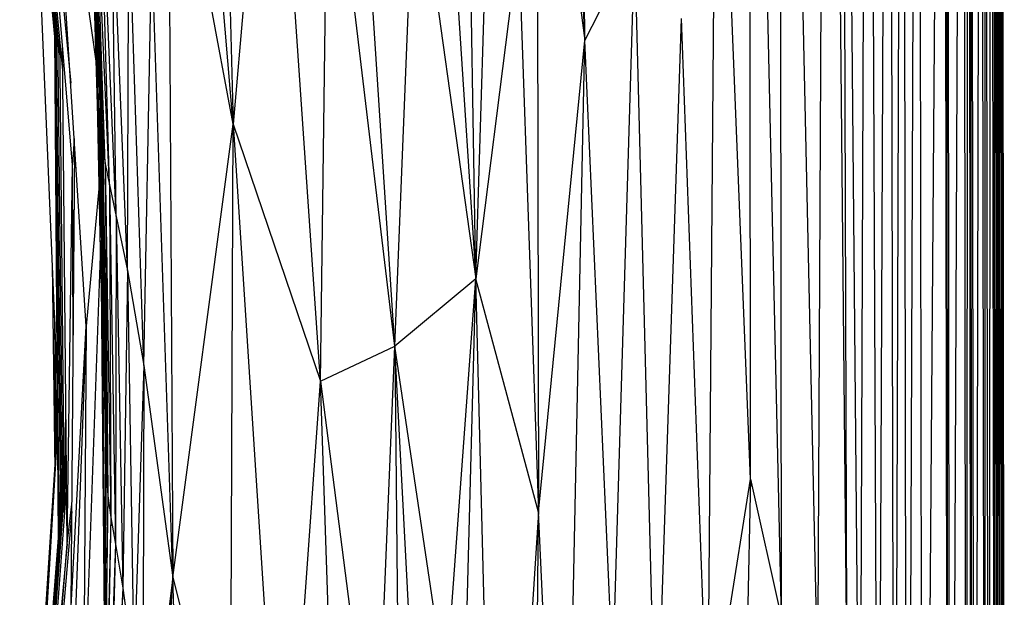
# Paper-space layout '_Frontal' of a CAD drawing. Header units: millimetres. Extents: x -164 to 39, y -161 to 389.
# Tile 3 of 6: x -142 to 36, y 39 to 143. Entities that reach past the tile are written whole.
import ezdxf

# ---------------------------------------------------------------- set-up
doc = ezdxf.new("R2010")
doc.units = ezdxf.units.MM

psp = doc.layouts.new('_Frontal')

# ---------------------------------------------------------------- linework, layer by layer
at = {"color": 7, "linetype": 'Continuous', "lineweight": 25}
for p, q in [((7.68, 27.83), (6.51, 386.23)), ((10.06, -21.74), (6.51, 386.23)), ((10.06, -21.74), (11.54, 386.9)), ((13.36, -65.65), (11.54, 386.9)), ((13.36, -65.65), (15.16, 386.93)), ((16.34, -81.67), (15.16, 386.93)), ((16.34, -81.67), (17.79, 386.95)), ((18.53, -133.12), (17.79, 386.95)), ((18.53, -133.12), (20.63, 386.97)), ((21.41, -145.8), (20.63, 386.97)), ((21.41, -145.8), (25.27, 387)), ((25.93, -153.52), (25.27, 387)), ((25.93, -153.52), (25.72, 387)), ((26.42, -154.28), (25.72, 387)), ((26.42, -154.28), (28.65, 387.02)), ((29.33, -157.68), (28.65, 387.02)), ((29.33, -157.68), (29.57, 387.02)), ((30.24, -157.93), (29.57, 387.02)), ((30.24, -157.93), (30.08, 387.03)), ((30.76, -158.11), (30.08, 387.03)), ((30.76, -158.11), (31.95, 387.04)), ((32.62, -158.27), (31.95, 387.04)), ((32.62, -158.27), (32.68, 387.04)), ((33.35, -158.28), (32.68, 387.04)), ((33.35, -158.28), (33.76, 387.05)), ((34.43, -158.29), (33.76, 387.05)), ((34.43, -158.29), (34.26, 387.05)), ((34.93, -158.3), (34.26, 387.05)), ((34.93, -158.3), (34.73, 387.05)), ((35.39, -158.31), (34.73, 387.05)), ((35.39, -158.31), (35.17, 387.06)), ((35.83, -158.32), (35.17, 387.06)), ((35.83, -158.32), (35.45, 387.06)), ((2.4, 23.7), (4.18, 384.78)), ((7.68, 27.83), (4.18, 384.78)), ((-39.7, 139.42), (-41.27, 344.61)), ((-4.12, 34.93), (-4.54, 344.74)), ((2.4, 23.7), (-4.54, 344.74)), ((-48.77, 324.59), (-39.7, 139.42)), ((35.95, -26.73), (35.57, 286.88)), ((35.98, -26.63), (35.68, 285.79)), ((36.08, -26.38), (35.7, 285.66)), ((36.09, -26.36), (35.72, 285.52)), ((36.11, -26.31), (35.73, 285.5)), ((36.11, -26.24), (35.73, 285.31)), ((36.11, -26.25), (35.73, 285.31)), ((-9.76, 60.15), (-9.81, 283)), ((-4.12, 34.93), (-9.81, 283)), ((-103.23, 124.31), (-114.58, 260.33)), ((-73.98, 84.16), (-84.68, 247.26)), ((-106.19, 239.63), (-103.23, 124.31)), ((-17.42, 12.07), (-15.87, 213.33)), ((-9.76, 60.15), (-15.87, 213.33)), ((-135.36, 139.46), (-141.78, 207.97)), ((-135.17, 140.06), (-141.59, 207.59)), ((-134.89, 138.66), (-141.39, 207.21)), ((-134.53, 136.86), (-141.1, 206.7)), ((-48.39, 207.74), (-48.02, 54.15)), ((-48.39, 207.74), (-39.7, 139.42)), ((-134.01, 133.99), (-140.61, 205.78)), ((-96.15, 204.89), (-103.23, 124.31)), ((-87.45, 77.83), (-96.15, 204.89)), ((-59.35, 96.37), (-61.16, 205.61)), ((-139.42, 202.22), (-132.56, 131.7)), ((-132.25, 116.94), (-139.42, 202.22)), ((-127.74, 138.91), (-132.05, 200.7)), ((-66.08, 198.45), (-59.35, 96.37)), ((-59.35, 96.37), (-56.33, 197.78)), ((-136.6, 195.04), (-127.94, 135.3)), ((-129.77, 87.79), (-136.6, 195.04)), ((-127.04, 125.95), (-130.5, 189.76)), ((-114.94, 187.59), (-114.11, 42.38)), ((-103.23, 124.31), (-114.94, 187.59)), ((-126.77, 120.82), (-129.78, 184.41)), ((-127.04, 125.95), (-129.78, 184.41)), ((-87.45, 77.83), (-86, 184.72)), ((-73.98, 84.16), (-86, 184.72)), ((-134.98, 77.14), (-139.38, 182.32)), ((-126.32, 117.12), (-129.19, 181.42)), ((-126.77, 120.82), (-129.19, 181.42)), ((-125.58, 113.33), (-128.49, 179.36)), ((-126.32, 117.12), (-128.49, 179.36)), ((-125.58, 113.33), (-127.34, 176.52)), ((-124.33, 107.63), (-127.34, 176.52)), ((-73.98, 84.16), (-70.38, 175.15)), ((-70.38, 175.15), (-59.35, 96.37)), ((-124.33, 107.63), (-125.28, 171.12)), ((-122.32, 97.85), (-125.28, 171.12)), ((-122.32, 97.85), (-122.03, 162.67)), ((-119.36, 80.67), (-122.03, 162.67)), ((-51.66, 157.2), (-59.35, 96.37)), ((-51.66, 157.2), (-48.02, 54.15)), ((-39.7, 139.42), (-30.65, 157.07)), ((-34.62, 25.62), (-30.65, 157.07)), ((-26.76, 5.75), (-30.65, 157.07)), ((-119.36, 80.67), (-117.94, 156.22)), ((-114.11, 42.38), (-117.94, 156.22)), ((-127.67, 125.78), (-128.24, 146.08)), ((-134.34, 53.88), (-135.4, 142.49)), ((-127.05, 95.62), (-128.03, 142.96)), ((-26.76, 5.75), (-22.19, 143.44)), ((-17.42, 12.07), (-22.19, 143.44)), ((-134.16, 54.33), (-135.19, 141.85)), ((-133.95, 54.58), (-134.91, 140.93)), ((-127.05, 95.62), (-127.95, 141.87)), ((-127.93, 141.62), (-126.88, 97.23)), ((-134.78, 49.33), (-135.45, 140.38)), ((-134.68, 50.63), (-135.44, 140.23)), ((-133.68, 54.19), (-134.56, 139.99)), ((-48.02, 54.15), (-39.7, 139.42)), ((-43.49, -44.06), (-39.7, 139.42)), ((-34.62, 25.62), (-39.7, 139.42)), ((-133.23, 48.42), (-134.05, 138.4)), ((-126.88, 97.23), (-127.32, 131.11)), ((-126.65, 96.07), (-127.3, 130.77)), ((-126.68, 98.11), (-127.28, 130.26)), ((-126.88, 111.46), (-127.26, 129.94)), ((-127.12, 127.42), (-126.3, 72.24)), ((-127.04, 125.95), (-126.77, 120.82)), ((-127.04, 125.95), (-126.16, 61.94)), ((-114.11, 42.38), (-103.23, 124.31)), ((-103.71, 1.16), (-103.23, 124.31)), ((-103.23, 124.31), (-94.14, -16.42)), ((-103.23, 124.31), (-87.45, 77.83)), ((-131.93, 121.73), (-132.25, 116.94)), ((-132.51, 37.09), (-131.82, 120.09)), ((-126.77, 120.82), (-126.32, 117.12)), ((-126.77, 120.82), (-125.87, 57.11)), ((-126.77, 120.82), (-126.16, 61.94)), ((-133.23, 48.42), (-132.25, 116.94)), ((-132.11, 85.09), (-132.25, 116.94)), ((-126.32, 117.12), (-125.58, 113.33)), ((-126.32, 117.12), (-125.34, 53.21)), ((-126.32, 117.12), (-125.87, 57.11)), ((-127.41, 113.31), (-129.77, 87.79)), ((-125.58, 113.33), (-124.33, 107.63)), ((-125.58, 113.33), (-124.5, 48.39)), ((-125.58, 113.33), (-125.34, 53.21)), ((-124.33, 107.63), (-124.5, 48.39)), ((-124.33, 107.63), (-122.32, 97.85)), ((-124.33, 107.63), (-123.15, 40.46)), ((-127.18, 102.18), (-130.3, 15.67)), ((-135.9, 99.03), (-135.42, 61.77)), ((-122.32, 97.85), (-123.15, 40.46)), ((-122.32, 97.85), (-119.36, 80.67)), ((-122.32, 97.85), (-121.14, 26)), ((-126.88, 97.23), (-127.05, 95.62)), ((-126.88, 97.23), (-126.43, 80.97)), ((-126.88, 97.23), (-126.3, 64.61)), ((-126.88, 97.23), (-126.45, 31.21)), ((-59.35, 96.37), (-73.98, 84.16)), ((-64.82, 22.45), (-59.35, 96.37)), ((-63.18, -49.39), (-59.35, 96.37)), ((-55.39, -58.73), (-59.35, 96.37)), ((-48.02, 54.15), (-59.35, 96.37)), ((-127.05, 95.62), (-126.47, 29.29)), ((-135.51, 89.73), (-135.32, 63.4)), ((-135.46, 88.59), (-135.27, 64.13)), ((-132.51, 37.09), (-129.77, 87.79)), ((-129.77, 87.79), (-132.06, 25.83)), ((-129.77, 87.79), (-130.3, 15.67)), ((-87.45, 77.83), (-73.98, 84.16)), ((-77.49, 0.21), (-73.98, 84.16)), ((-73.98, 84.16), (-73.02, -23.33)), ((-68.49, -20.64), (-73.98, 84.16)), ((-64.82, 22.45), (-73.98, 84.16)), ((-119.36, 80.67), (-121.14, 26)), ((-119.36, 80.67), (-119.58, -0.1)), ((-119.36, 80.67), (-114.11, 42.38)), ((-135.07, 79.24), (-135.2, 65.14)), ((-94.14, -16.42), (-87.45, 77.83)), ((-83.53, -35.77), (-87.45, 77.83)), ((-87.45, 77.83), (-77.49, 0.21)), ((-133.6, 55.34), (-133.46, 73.48)), ((-126.3, 62.93), (-126.32, 73.88)), ((-139.81, -5.59), (-134.93, 69.38)), ((-126.27, 69.88), (-126.44, 32.27)), ((-138.89, 2.39), (-134.92, 69.17)), ((-133.85, 55.9), (-133.79, 64.74)), ((-134.45, 63.38), (-134.55, 52.32)), ((-134.06, 55.71), (-134.02, 61.15)), ((-126.16, 61.94), (-126.77, -2.58)), ((-126.16, 61.94), (-125.87, 57.11)), ((-133.33, 59.01), (-137.61, 0.87)), ((-17.42, 12.07), (-9.76, 60.15)), ((-9.76, 60.15), (-13.48, -122.92)), ((-9.76, 60.15), (-4.12, 34.93)), ((-133.72, 57.72), (-137.92, 0.69)), ((-134.23, 55.32), (-134.21, 58.55)), ((-125.87, 57.11), (-126.77, -2.58)), ((-125.87, 57.11), (-126.69, -5.59)), ((-125.87, 57.11), (-125.34, 53.21)), ((-134.18, 56.01), (-138.37, -0.15)), ((-133.97, 56.85), (-138.16, 0.3)), ((-133.23, 48.42), (-132.36, 55.64)), ((-138.64, -1.44), (-134.35, 54.94)), ((-132.37, 54.3), (-137.05, -0.47)), ((-48.02, 54.15), (-55.39, -58.73)), ((-49.8, -104.83), (-48.02, 54.15)), ((-43.49, -44.06), (-48.02, 54.15)), ((-125.34, 53.21), (-126.69, -5.59)), ((-125.34, 53.21), (-126.42, -8.44)), ((-125.34, 53.21), (-124.5, 48.39)), ((-133.23, 48.42), (-137.61, 0.87)), ((-137.05, -0.47), (-133.23, 48.42)), ((-124.5, 48.39), (-126.42, -8.44)), ((-124.5, 48.39), (-126, -12.58)), ((-124.5, 48.39), (-123.15, 40.46)), ((-120.78, -80.7), (-114.11, 42.38)), ((-114.11, 42.38), (-120.6, -33.88)), ((-114.11, 42.38), (-119.58, -0.1)), ((-111.4, -49.55), (-114.11, 42.38)), ((-114.11, 42.38), (-103.71, 1.16)), ((-123.15, 40.46), (-126, -12.58)), ((-123.15, 40.46), (-125.36, -19.66)), ((-123.15, 40.46), (-121.14, 26))]:
    psp.add_line(p, q, dxfattribs=at)

doc.saveas('drawing.dxf')
